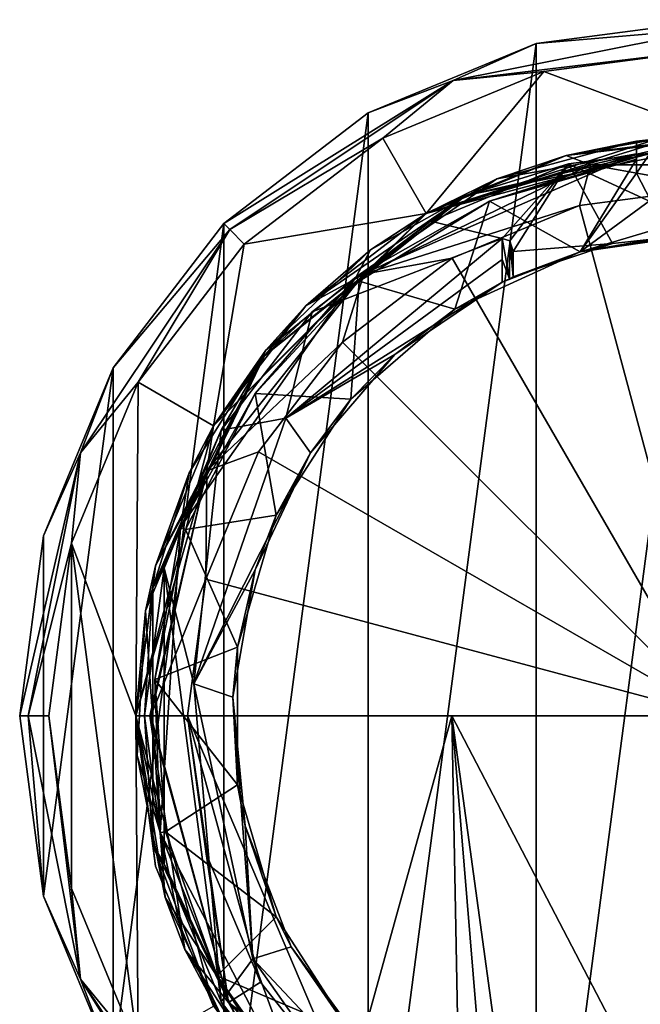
# Model space of a CAD drawing. Header units: metres. Extents: x -24 to 24, y -140 to 34.
# Tile 9 of 10: x -24 to -3, y -10 to 24. Entities that reach past the tile are written whole.
import ezdxf

# ---------------------------------------------------------------- set-up
doc = ezdxf.new("R2010")
doc.units = ezdxf.units.M
doc.layers.add('solid_509503_A125', color=7, linetype='CONTINUOUS')

msp = doc.modelspace()

# ---------------------------------------------------------------- linework, layer by layer
at = {"layer": 'solid_509503_A125'}
for points in [[(-6.212329, 23.181629, -4), (0, 24, -1), (0, 24, -4)], [(-6.211653, 23.18222, -1), (0, 24, -1), (-6.212329, 23.181629, -4)], [(-6.212329, -23.181629, -4), (0, 24, -4), (0, -24, -4)], [(-6.212329, -23.181629, -4), (-6.212329, 23.181629, -4), (0, 24, -4)], [(0, 23.707108, -0.292893), (0, 24, -1), (-6.211653, 23.18222, -1)], [(-9.072317, 21.902512, -0.292893), (0, 23.707108, -0.292893), (-6.211653, 23.18222, -1)], [(-9.072317, 21.902512, -0.292893), (0, 23), (0, 23.707108, -0.292893)], [(-9.072317, 21.902512, -0.292893), (-6.211653, 23.18222, -1), (-11.999996, 20.784613, -1)], [(-11.999996, 20.784613, -1), (-6.211653, 23.18222, -1), (-11.998485, 20.785336, -4)], [(-6.211653, 23.18222, -1), (-6.212329, 23.181629, -4), (-11.998485, 20.785336, -4)], [(-11.998485, -20.785336, -4), (-11.998485, 20.785336, -4), (-6.212329, 23.181629, -4)], [(-6.212329, -23.181629, -4), (-11.998485, -20.785336, -4), (-6.212329, 23.181629, -4)], [(-9.072317, 21.902512, -0.292893), (-5.950552, 22.216475), (0, 23)], [(-5.950552, 22.216475), (0, 20), (0, 23)], [(-5.950552, 22.216475), (-11.496555, 19.920429), (-10, 17.320509)], [(-9.072317, 21.902512, -0.292893), (-11.496555, 19.920429), (-5.950552, 22.216475)], [(-5.950552, 22.216475), (-10, 17.320509), (0, 20)], [(-9.072317, 21.902512, -0.292893), (-16.97056, 16.970566, -1), (-16.763456, 16.763456, -0.292893)], [(-9.072317, 21.902512, -0.292893), (-11.999996, 20.784613, -1), (-16.97056, 16.970566, -1)], [(-9.072317, 21.902512, -0.292893), (-16.763456, 16.763456, -0.292893), (-11.496555, 19.920429)], [(-16.971548, -16.969244, -4), (-16.971548, 16.969244, -4), (-11.998485, 20.785336, -4)], [(-11.999996, 20.784613, -1), (-11.998485, 20.785336, -4), (-16.971548, 16.969244, -4)], [(-11.998485, -20.785336, -4), (-16.971548, -16.969244, -4), (-11.998485, 20.785336, -4)], [(-16.97056, 16.970566, -1), (-11.999996, 20.784613, -1), (-16.971548, 16.969244, -4)], [(-16.763456, 16.763456, -0.292893), (-16.263226, 16.263367), (-11.496555, 19.920429)], [(-11.496555, 19.920429), (-16.263226, 16.263367), (-10, 17.320509)], [(-10, 17.320509), (0, 20, 23), (0, 20)], [(-1.414217, 19.949938, 23.585791), (0, 20, 23), (-10, 17.320509)], [(-2, 19.899748, 25), (-1.414217, 19.949938, 23.585791), (-10, 17.320509)], [(-2, 19.899748, 31.5), (-2, 19.899748, 25), (-10, 17.320509)], [(-2, 19.899748, 38), (-2, 19.899748, 31.5), (-10, 17.320509)], [(-5.176381, 19.318516, 172.699997), (-2, 19.899748, 38), (-10, 17.320509)], [(-8.63955, 17.94021, 172.912125), (0, 19.700001, 173), (0, 19.912132, 172.912125)], [(-8.63955, 17.94021, 172.912125), (0, 19.912132, 172.912125), (-5.176381, 19.318516, 172.699997)], [(-8.63955, 17.94021, 172.912125), (-5.098722, 19.028742, 173), (0, 19.700001, 173)], [(-7.568791, 18.51252, 174.350006), (-5.176381, 19.318516, 181.399994), (-2.75, 19.810036, 175.550003)], [(-2.75, 19.810036, 174.350006), (-7.568791, 18.51252, 174.350006), (-2.75, 19.810036, 175.550003)], [(-2.75, 19.381968, 174.350006), (-7.568791, 18.51252, 174.350006), (-2.75, 19.810036, 174.350006)], [(-5.176381, 19.318516, 181.399994), (0, 20, 181.399994), (-1.944562, 19.905243, 177.494522)], [(-4.335529, 18.995192, 182.702072), (0, 20, 181.399994), (-5.176381, 19.318516, 181.399994)], [(-5.176381, 19.318516, 172.699997), (0, 20, 172.699997), (-2, 19.899748, 38)], [(0, 19.912132, 172.912125), (0, 20, 172.699997), (-5.176381, 19.318516, 172.699997)], [(-5.176381, 19.318516, 181.399994), (-1.944562, 19.905243, 177.494522), (-2.75, 19.810036, 175.550003)], [(-5.098722, 19.028742, 173), (0, 16.672623, 173), (0, 19.700001, 173)], [(4.335529, 18.995192, 182.702072), (0, 20, 181.399994), (-4.335529, 18.995192, 182.702072)], [(-2.75, 18.710682, 175.550003), (-2.75, 19.810036, 175.550003), (-1.944562, 19.905243, 177.494522)], [(-2.75, 18.710682, 175.550003), (-1.944562, 19.905243, 177.494522), (-2.273052, 17.774727, 177.097809)], [(-2.75, 19.381968, 174.350006), (-2.75, 19.810036, 174.350006), (-2.75, 19.810036, 175.550003)], [(-2.75, 18.96772, 175.021683), (-2.75, 19.810036, 175.550003), (-2.75, 18.710682, 175.550003)], [(-2.75, 19.192947, 174.479416), (-2.75, 19.810036, 175.550003), (-2.75, 18.96772, 175.021683)], [(-2.75, 19.266748, 174.385727), (-2.75, 19.810036, 175.550003), (-2.75, 19.192947, 174.479416)], [(-2.75, 19.266748, 174.385727), (-2.75, 19.381968, 174.350006), (-2.75, 19.810036, 175.550003)], [(-12.408225, 15.141306, 174.350006), (-7.568791, 18.51252, 174.350006), (-2.75, 19.381968, 174.350006)], [(-12.408225, 15.141306, 174.350006), (-2.75, 19.381968, 174.350006), (-7.816987, 17.743349, 174.479416)], [(-2.75, 19.266748, 174.385727), (-7.816987, 17.743349, 174.479416), (-2.75, 19.381968, 174.350006)], [(-7.568791, 18.51252, 174.350006), (-10, 17.320509, 181.399994), (-5.176381, 19.318516, 181.399994)], [(-4.335529, 18.995192, 182.702072), (-5.176381, 19.318516, 181.399994), (-10, 17.320509, 181.399994)], [(-10, 17.320509, 172.699997), (-5.176381, 19.318516, 172.699997), (-10, 17.320509)], [(-8.63955, 17.94021, 172.912125), (-5.176381, 19.318516, 172.699997), (-10, 17.320509, 172.699997)], [(-5.098722, 19.028742, 173), (-9.849991, 17.060705, 173), (-7.383588, 16.456593, 173)], [(-8.63955, 17.94021, 172.912125), (-9.849991, 17.060705, 173), (-5.098722, 19.028742, 173)], [(-2.75, 19.266748, 174.385727), (-2.75, 19.192947, 174.479416), (-7.816987, 17.743349, 174.479416)], [(-7.816987, 17.743349, 174.479416), (-2.75, 19.192947, 174.479416), (-4.69722, 15.997264, 178.427216)], [(-5.098722, 19.028742, 173), (-7.383588, 16.456593, 173), (-7.115317, 16.376534, 173)], [(-5.098722, 19.028742, 173), (-7.115317, 16.376534, 173), (-7, 16.007399, 173)], [(-5.098722, 19.028742, 173), (-7, 16.007399, 173), (-3.586726, 16.28219, 173)], [(-5.098722, 19.028742, 173), (-3.586726, 16.28219, 173), (0, 16.672623, 173)], [(-2.75, 19.192947, 174.479416), (-2.75, 18.710682, 175.550003), (-4.69722, 15.997264, 178.427216)], [(-2.75, 19.192947, 174.479416), (-2.75, 18.96772, 175.021683), (-2.75, 18.710682, 175.550003)], [(-4.335529, 18.995192, 182.702072), (-10, 17.320509, 181.399994), (-12.147882, 15.232962, 182.702072)], [(-4.335529, 18.995192, 182.702072), (-12.147882, 15.232962, 182.702072), (-4.714483, 17.59469, 183.296494)], [(-4.335529, 18.995192, 182.702072), (-4.714483, 17.59469, 183.296494), (0, 18.215364, 183.296494)], [(-2.75, 18.710682, 175.550003), (-2.273052, 17.774727, 177.097809), (-4.69722, 15.997264, 178.427216)], [(4.335529, 18.995192, 182.702072), (-4.335529, 18.995192, 182.702072), (0, 18.215364, 183.296494)], [(-12.408225, 15.141306, 174.350006), (-11.916345, 16.062401, 174.350006), (-7.568791, 18.51252, 174.350006)], [(-7.568791, 18.51252, 174.350006), (-11.916345, 16.062401, 174.350006), (-10, 17.320509, 181.399994)], [(0, 18.215364, 183.296494), (-4.714483, 17.59469, 183.296494), (0, 0, 183.850006)], [(-15.567932, 12.415011, 172.912125), (-9.849991, 17.060705, 173), (-8.63955, 17.94021, 172.912125)], [(-15.567932, 12.415011, 172.912125), (-8.63955, 17.94021, 172.912125), (-14.142136, 14.142136, 172.699997)], [(-8.63955, 17.94021, 172.912125), (-10, 17.320509, 172.699997), (-14.142136, 14.142136, 172.699997)], [(-12.408225, 15.141306, 174.350006), (-7.816987, 17.743349, 174.479416), (-12.306418, 14.982782, 174.479416)], [(-12.306418, 14.982782, 174.479416), (-7.816987, 17.743349, 174.479416), (-9.0139, 14.025903, 178.427216)], [(-7.816987, 17.743349, 174.479416), (-4.69722, 15.997264, 178.427216), (-9.0139, 14.025903, 178.427216)], [(-2.273052, 17.774727, 177.097809), (-1.177042, 17.048655, 178.03537), (-4.69722, 15.997264, 178.427216)], [(-10, 17.320509, 172.699997), (-10, 17.320509), (-17.320509, 10)], [(-16.263226, 16.263367), (-17.320509, 10), (-10, 17.320509)], [(-14.142136, 14.142136, 172.699997), (-10, 17.320509, 172.699997), (-17.320509, 10)], [(-11.916345, 16.062401, 174.350006), (-14.142136, 14.142136, 181.399994), (-10, 17.320509, 181.399994)], [(-12.147882, 15.232962, 182.702072), (-10, 17.320509, 181.399994), (-14.142136, 14.142136, 181.399994)], [(-12.147882, 15.232962, 182.702072), (-9.107682, 15.774968, 183.296494), (-4.714483, 17.59469, 183.296494)], [(-4.714483, 17.59469, 183.296494), (-9.107682, 15.774968, 183.296494), (0, 0, 183.850006)], [(-16.763456, 16.763456, -0.292893), (-16.97056, 16.970566, -1), (-20.784609, 12.000002, -1)], [(-20.784609, 12.000002, -1), (-16.97056, 16.970566, -1), (-20.783648, 12.001, -4)], [(-16.97056, 16.970566, -1), (-16.971548, 16.969244, -4), (-20.783648, 12.001, -4)], [(-15.567932, 12.415011, 172.912125), (-13.929997, 13.930009, 173), (-9.849991, 17.060705, 173)], [(-9.849991, 17.060705, 173), (-13.929997, 13.930009, 173), (-7.383588, 16.456593, 173)], [(-1.177042, 17.048655, 178.03537), (0, 16.813173, 178.300003), (-4.69722, 15.997264, 178.427216)], [(-16.763456, 16.763456, -0.292893), (-20.784609, 12.000002, -1), (-21.902512, 9.072317, -0.292893)], [(-16.763456, 16.763456, -0.292893), (-21.902512, 9.072317, -0.292893), (-19.917089, 11.501953)], [(-20.783648, -12.001, -4), (-20.783648, 12.001, -4), (-16.971548, 16.969244, -4)], [(-16.971548, -16.969244, -4), (-20.783648, -12.001, -4), (-16.971548, 16.969244, -4)], [(-16.763456, 16.763456, -0.292893), (-19.917089, 11.501953), (-16.263226, 16.263367)], [(0, 16.7432, 178.363937), (-4.69722, 15.997264, 178.427216), (0, 16.813173, 178.300003)], [(0, 16.7432, 178.363937), (0, 16.672623, 178.427216), (-4.69722, 15.997264, 178.427216)], [(-4.69722, 15.997264, 178.427216), (0, 16.672623, 178.427216), (-3.586726, 16.28219, 173)], [(-3.586726, 16.28219, 173), (0, 16.672623, 178.427216), (0, 16.672623, 173)], [(-14.834352, 10.260545, 173), (-7.383588, 15.737013, 173.587723), (-7.383588, 16.456593, 173)], [(-13.929997, 13.930009, 173), (-14.834352, 10.260545, 173), (-7.383588, 16.456593, 173)], [(-7.133661, 15.069413, 174.047653), (-7.383588, 16.456593, 173), (-7.383588, 15.737013, 173.587723)], [(-7.133661, 15.069413, 174.047653), (-7.115317, 16.376534, 173), (-7.383588, 16.456593, 173)], [(-7.133661, 15.069413, 174.047653), (-7, 15.131964, 173.689819), (-7.115317, 16.376534, 173)], [(-7, 15.574064, 173.349319), (-7, 16.007399, 173), (-7.115317, 16.376534, 173)], [(-7, 15.131964, 173.689819), (-7, 15.574064, 173.349319), (-7.115317, 16.376534, 173)], [(-16.263226, 16.263367), (-19.917089, 11.501953), (-17.320509, 10)], [(-11.916345, 16.062401, 174.350006), (-15.521979, 12.612222, 174.350006), (-14.142136, 14.142136, 181.399994)], [(-12.408225, 15.141306, 174.350006), (-15.521979, 12.612222, 174.350006), (-11.916345, 16.062401, 174.350006)], [(-9.0139, 14.025903, 178.427216), (-4.69722, 15.997264, 178.427216), (-7.383588, 14.948544, 174.183655)], [(-4.69722, 15.997264, 178.427216), (-7.133661, 15.069413, 174.047653), (-7.383588, 14.948544, 174.183655)], [(-4.69722, 15.997264, 178.427216), (-7, 15.131964, 173.689819), (-7.133661, 15.069413, 174.047653)], [(-3.586726, 16.28219, 173), (-7, 16.007399, 173), (-7, 15.131964, 173)], [(-4.69722, 15.997264, 178.427216), (-3.586726, 16.28219, 173), (-7, 15.131964, 173)], [(-7, 15.131964, 173.689819), (-7, 16.007399, 173), (-7, 15.574064, 173.349319)], [(-7, 15.131964, 173), (-7, 16.007399, 173), (-7, 15.131964, 173.689819)], [(-4.69722, 15.997264, 178.427216), (-7, 15.131964, 173), (-7, 15.131964, 173.689819)], [(-14.834352, 10.260545, 173), (-7.383588, 14.948544, 174.183655), (-7.383588, 15.737013, 173.587723)], [(-9.107682, 15.774968, 183.296494), (-12.880207, 12.880207, 183.296494), (0, 0, 183.850006)], [(-12.147882, 15.232962, 182.702072), (-12.880207, 12.880207, 183.296494), (-9.107682, 15.774968, 183.296494)], [(-7.133661, 15.069413, 174.047653), (-7.383588, 15.737013, 173.587723), (-7.383588, 14.948544, 174.183655)], [(-12.408225, 15.141306, 174.350006), (-18.463867, 6.504523, 174.350006), (-15.521979, 12.612222, 174.350006)], [(-12.408225, 15.141306, 174.350006), (-15.88659, 11.115212, 174.479416), (-18.463867, 6.504523, 174.350006)], [(-12.147882, 15.232962, 182.702072), (-17.320509, 10, 181.399994), (-17.554197, 8.453656, 182.702072)], [(-12.147882, 15.232962, 182.702072), (-17.554197, 8.453656, 182.702072), (-12.880207, 12.880207, 183.296494)], [(-12.147882, 15.232962, 182.702072), (-14.142136, 14.142136, 181.399994), (-17.320509, 10, 181.399994)], [(-12.408225, 15.141306, 174.350006), (-12.306418, 14.982782, 174.479416), (-15.88659, 11.115212, 174.479416)], [(-15.88659, 11.115212, 174.479416), (-12.306418, 14.982782, 174.479416), (-12.600327, 10.918245, 178.427216)], [(-14.834352, 10.260545, 173), (-11.081937, 12.456605, 174.183655), (-7.383588, 14.948544, 174.183655)], [(-12.306418, 14.982782, 174.479416), (-9.0139, 14.025903, 178.427216), (-12.600327, 10.918245, 178.427216)], [(-9.0139, 14.025903, 178.427216), (-7.383588, 14.948544, 174.183655), (-11.081937, 12.456605, 174.183655)], [(-15.521979, 12.612222, 174.350006), (-17.320509, 10, 181.399994), (-14.142136, 14.142136, 181.399994)], [(-17.320507, 10, 172.699997), (-14.142136, 14.142136, 172.699997), (-17.320509, 10)], [(-15.567932, 12.415011, 172.912125), (-14.142136, 14.142136, 172.699997), (-17.320507, 10, 172.699997)], [(-13.929997, 13.930009, 173), (-17.060698, 9.850005, 173), (-14.834352, 10.260545, 173)], [(-15.567932, 12.415011, 172.912125), (-17.060698, 9.850005, 173), (-13.929997, 13.930009, 173)], [(-12.600327, 10.918245, 178.427216), (-9.0139, 14.025903, 178.427216), (-11.081937, 12.456605, 174.183655)], [(-18.463867, 6.504523, 174.350006), (-18.161201, 8.376799, 174.350006), (-15.521979, 12.612222, 174.350006)], [(-15.521979, 12.612222, 174.350006), (-18.161201, 8.376799, 174.350006), (-17.320509, 10, 181.399994)], [(-17.554197, 8.453656, 182.702072), (-15.774968, 9.107682, 183.296494), (-12.880207, 12.880207, 183.296494)], [(-12.880207, 12.880207, 183.296494), (-15.774968, 9.107682, 183.296494), (0, 0, 183.850006)], [(-19.412893, 4.430866, 172.912125), (-17.060698, 9.850005, 173), (-15.567932, 12.415011, 172.912125)], [(-19.412893, 4.430866, 172.912125), (-15.567932, 12.415011, 172.912125), (-19.318516, 5.176381, 172.699997)], [(-15.567932, 12.415011, 172.912125), (-17.320507, 10, 172.699997), (-19.318516, 5.176381, 172.699997)], [(-14.834352, 10.260545, 173), (-13.98744, 9.07347, 174.183655), (-11.081937, 12.456605, 174.183655)], [(-12.600327, 10.918245, 178.427216), (-11.081937, 12.456605, 174.183655), (-13.98744, 9.07347, 174.183655)], [(-23.182497, -6.21047, -4), (-23.182497, 6.21047, -4), (-20.783648, 12.001, -4)], [(-20.784609, 12.000002, -1), (-20.783648, 12.001, -4), (-23.182497, 6.21047, -4)], [(-20.783648, -12.001, -4), (-23.182497, -6.21047, -4), (-20.783648, 12.001, -4)], [(-23.18222, 6.211658, -1), (-20.784609, 12.000002, -1), (-23.182497, 6.21047, -4)], [(-21.902512, 9.072317, -0.292893), (-20.784609, 12.000002, -1), (-23.18222, 6.211658, -1)], [(-19.917089, 11.501953), (-22.216394, 5.952317), (-20, 0)], [(-21.902512, 9.072317, -0.292893), (-22.216394, 5.952317), (-19.917089, 11.501953)], [(-19.917089, 11.501953), (-20, 0), (-17.320509, 10)], [(-18.463867, 6.504523, 174.350006), (-15.88659, 11.115212, 174.479416), (-18.29298, 6.426396, 174.479416)], [(-18.29298, 6.426396, 174.479416), (-15.88659, 11.115212, 174.479416), (-15.165951, 6.926057, 178.427216)], [(-15.88659, 11.115212, 174.479416), (-12.600327, 10.918245, 178.427216), (-15.165951, 6.926057, 178.427216)], [(-15.165951, 6.926057, 178.427216), (-12.600327, 10.918245, 178.427216), (-13.98744, 9.07347, 174.183655)], [(-14.834352, 10.260545, 173), (-18.003395, 1.102072, 173), (-13.98744, 9.07347, 174.183655)], [(-17.060698, 9.850005, 173), (-18.003395, 1.102072, 173), (-14.834352, 10.260545, 173)], [(-17.320507, 10, 172.699997), (-17.320509, 10), (-20, 0)], [(-19.318516, 5.176381, 172.699997), (-17.320507, 10, 172.699997), (-20, 0)], [(-19.412893, 4.430866, 172.912125), (-19.028738, 5.098738, 173), (-17.060698, 9.850005, 173)], [(-18.161201, 8.376799, 174.350006), (-19.318516, 5.176381, 181.399994), (-17.320509, 10, 181.399994)], [(-17.554197, 8.453656, 182.702072), (-17.320509, 10, 181.399994), (-19.318516, 5.176381, 181.399994)], [(-17.060698, 9.850005, 173), (-19.028738, 5.098738, 173), (-18.003395, 1.102072, 173)], [(-21.902512, 9.072317, -0.292893), (-24, 0, -1), (-23.707108, 0, -0.292893)], [(-21.902512, 9.072317, -0.292893), (-23.18222, 6.211658, -1), (-24, 0, -1)], [(-21.902512, 9.072317, -0.292893), (-23.707108, 0, -0.292893), (-22.216394, 5.952317)], [(-18.003395, 1.102072, 173), (-15.892225, 5.041183, 174.183655), (-13.98744, 9.07347, 174.183655)], [(-15.774968, 9.107682, 183.296494), (-17.59469, 4.714483, 183.296494), (0, 0, 183.850006)], [(-17.554197, 8.453656, 182.702072), (-17.59469, 4.714483, 183.296494), (-15.774968, 9.107682, 183.296494)], [(-15.165951, 6.926057, 178.427216), (-13.98744, 9.07347, 174.183655), (-15.892225, 5.041183, 174.183655)], [(-17.554197, 8.453656, 182.702072), (-19.318516, 5.176381, 181.399994), (-20, 0, 181.399994)], [(-19.513601, 0, 182.66954), (-17.554197, 8.453656, 182.702072), (-20, 0, 181.399994)], [(-18.161201, 8.376799, 174.350006), (-19.669693, 3.61983, 174.350006), (-19.318516, 5.176381, 181.399994)], [(-18.463867, 6.504523, 174.350006), (-19.669693, 3.61983, 174.350006), (-18.161201, 8.376799, 174.350006)], [(-19.513601, 0, 182.66954), (-19.483688, 0, 182.702072), (-17.554197, 8.453656, 182.702072)], [(-17.554197, 8.453656, 182.702072), (-19.483688, 0, 182.702072), (-17.59469, 4.714483, 183.296494)], [(-18.29298, 6.426396, 174.479416), (-15.165951, 6.926057, 178.427216), (-16.502918, 2.372761, 178.427216)], [(-16.502918, 2.372761, 178.427216), (-15.165951, 6.926057, 178.427216), (-15.892225, 5.041183, 174.183655)], [(-18.463867, 6.504523, 174.350006), (-19.158718, -4.020781, 174.350006), (-19.669693, 3.61983, 174.350006)], [(-18.463867, 6.504523, 174.350006), (-18.29298, 6.426396, 174.479416), (-19.347794, 1.262766, 174.479416)], [(-18.463867, 6.504523, 174.350006), (-19.347794, 1.262766, 174.479416), (-19.158718, -4.020781, 174.350006)], [(-24, 0, -1), (-23.18222, 6.211658, -1), (-23.99958, 0, -4)], [(-23.18222, 6.211658, -1), (-23.182497, 6.21047, -4), (-23.99958, 0, -4)], [(-23.182497, -6.21047, -4), (-23.99958, 0, -4), (-23.182497, 6.21047, -4)], [(-19.347794, 1.262766, 174.479416), (-18.29298, 6.426396, 174.479416), (-16.502918, 2.372761, 178.427216)], [(-23.707108, 0, -0.292893), (-22.999598, -0.000003), (-22.216394, 5.952317)], [(-22.216394, 5.952317), (-22.999598, -0.000003), (-22.216393, -5.952323)], [(-22.216394, 5.952317), (-19.917086, -11.501959), (-20, 0)], [(-22.216394, 5.952317), (-22.216393, -5.952323), (-19.917086, -11.501959)], [(-19.669693, 3.61983, 174.350006), (-20, 0, 181.399994), (-19.318516, 5.176381, 181.399994)], [(-20, 0, 172.699997), (-19.318516, 5.176381, 172.699997), (-20, 0)], [(-19.412893, 4.430866, 172.912125), (-19.318516, 5.176381, 172.699997), (-20, 0, 172.699997)], [(-19.028738, 5.098738, 173), (-19.700001, 0, 173), (-19.028738, -5.098738, 173)], [(-19.412893, 4.430866, 172.912125), (-19.700001, 0, 173), (-19.028738, 5.098738, 173)], [(-19.028738, 5.098738, 173), (-17.060698, -9.850005, 173), (-18.003395, 1.102072, 173)], [(-19.028738, 5.098738, 173), (-19.028738, -5.098738, 173), (-17.060698, -9.850005, 173)], [(-18.003395, 1.102072, 173), (-16.660015, 0.648229, 174.183655), (-15.892225, 5.041183, 174.183655)], [(-16.502918, 2.372761, 178.427216), (-15.892225, 5.041183, 174.183655), (-16.660015, 0.648229, 174.183655)], [(-19.412893, -4.430866, 172.912125), (-19.412893, 4.430866, 172.912125), (-20, 0, 172.699997)], [(-19.412893, -4.430866, 172.912125), (-19.700001, 0, 173), (-19.412893, 4.430866, 172.912125)], [(-19.483688, 0, 182.702072), (-18.215364, 0, 183.296494), (-17.59469, 4.714483, 183.296494)], [(-17.59469, 4.714483, 183.296494), (-18.215364, 0, 183.296494), (0, 0, 183.850006)], [(-19.669693, 3.61983, 174.350006), (-19.953535, -1.362512, 174.350006), (-20, 0, 181.399994)], [(-19.158718, -4.020781, 174.350006), (-19.953535, -1.362512, 174.350006), (-19.669693, 3.61983, 174.350006)], [(-19.347794, 1.262766, 174.479416), (-16.502918, 2.372761, 178.427216), (-16.502918, -2.372762, 178.427216)], [(-16.502918, -2.372762, 178.427216), (-16.502918, 2.372761, 178.427216), (-16.660015, 0.648229, 174.183655)], [(-18.973097, -3.994162, 174.479416), (-19.347794, 1.262766, 174.479416), (-16.502918, -2.372762, 178.427216)], [(-19.158718, -4.020781, 174.350006), (-19.347794, 1.262766, 174.479416), (-18.973097, -3.994162, 174.479416)], [(-18.003395, 1.102072, 173), (-15.975095, -8.374555, 173), (-16.660015, 0.648229, 174.183655)], [(-17.060698, -9.850005, 173), (-15.975095, -8.374555, 173), (-18.003395, 1.102072, 173)], [(-15.975095, -8.374555, 173), (-16.235882, -3.791102, 174.183655), (-16.660015, 0.648229, 174.183655)], [(-16.502918, -2.372762, 178.427216), (-16.660015, 0.648229, 174.183655), (-16.235882, -3.791102, 174.183655)], [(-18.995054, -6.260023, 174.350006), (-18.31093, -8.044242, 181.4888), (-20, 0, 181.399994)], [(-19.513601, 0, 182.66954), (-20, 0, 181.399994), (-18.31093, -8.044242, 181.4888)], [(-19.953535, -1.362512, 174.350006), (-18.995054, -6.260023, 174.350006), (-20, 0, 181.399994)], [(-20, 0, 172.699997), (-20, 0), (-17.320509, -10)], [(-19.917086, -11.501959), (-17.320509, -10), (-20, 0)], [(-19.412893, -4.430866, 172.912125), (-19.028738, -5.098738, 173), (-19.700001, 0, 173)], [(-16.805679, -9.877576, 182.833282), (-18.215364, 0, 183.296494), (-19.483688, 0, 182.702072)], [(-18.215364, 0, 183.296494), (-15.701932, -9.174556, 183.438797), (-12.713885, -12.9618, 183.580475)], [(-9.111886, 0, 183.711594), (-18.215364, 0, 183.296494), (-12.713885, -12.9618, 183.580475)], [(-18.215364, 0, 183.296494), (-17.576876, -4.750246, 183.334641), (-15.701932, -9.174556, 183.438797)], [(-16.805679, -9.877576, 182.833282), (-17.576876, -4.750246, 183.334641), (-18.215364, 0, 183.296494)], [(0, 0, 183.850006), (-18.215364, 0, 183.296494), (-9.111886, 0, 183.711594)], [(-9.111886, 0, 183.711594), (-12.713885, -12.9618, 183.580475), (-8.818475, -15.8375, 183.720367)], [(-9.111886, 0, 183.711594), (-7.744951, -16.55015, 183.750015), (-6.721799, -17.5, 183.774689)], [(-0.000014, -17.5, 183.850006), (-9.111886, 0, 183.711594), (-6.721799, -17.5, 183.774689)], [(-9.111886, 0, 183.711594), (-8.818475, -15.8375, 183.720367), (-7.744951, -16.55015, 183.750015)], [(-0.000014, -17.5, 183.850006), (0, 0, 183.850006), (-9.111886, 0, 183.711594)], [(-23.707108, 0, -0.292893), (-24, 0, -1), (-23.18222, -6.211658, -1)], [(-24, 0, -1), (-23.99958, 0, -4), (-23.182497, -6.21047, -4)], [(-23.18222, -6.211658, -1), (-24, 0, -1), (-23.182497, -6.21047, -4)], [(-23.707108, 0, -0.292893), (-23.18222, -6.211658, -1), (-21.902512, -9.072317, -0.292893)], [(-23.707108, 0, -0.292893), (-21.902512, -9.072317, -0.292893), (-22.999598, -0.000003)], [(-21.902512, -9.072317, -0.292893), (-22.216393, -5.952323), (-22.999598, -0.000003)], [(-19.318516, -5.176381, 172.699997), (-20, 0, 172.699997), (-17.320509, -10)], [(-19.412893, -4.430866, 172.912125), (-20, 0, 172.699997), (-19.318516, -5.176381, 172.699997)], [(-16.805679, -9.877576, 182.833282), (-19.513601, 0, 182.66954), (-18.31093, -8.044242, 181.4888)], [(-16.805679, -9.877576, 182.833282), (-19.483688, 0, 182.702072), (-19.513601, 0, 182.66954)], [(-19.158718, -4.020781, 174.350006), (-18.995054, -6.260023, 174.350006), (-19.953535, -1.362512, 174.350006)], [(-18.973097, -3.994162, 174.479416), (-16.502918, -2.372762, 178.427216), (-15.165951, -6.926058, 178.427216)], [(-15.165951, -6.926058, 178.427216), (-16.502918, -2.372762, 178.427216), (-16.235882, -3.791102, 174.183655)], [(-19.158718, -4.020781, 174.350006), (-18.973097, -3.994162, 174.479416), (-17.196571, -8.955982, 174.479416)], [(-19.158718, -4.020781, 174.350006), (-14.291039, -13.378692, 174.350006), (-18.995054, -6.260023, 174.350006)], [(-19.158718, -4.020781, 174.350006), (-17.196571, -8.955982, 174.479416), (-14.291039, -13.378692, 174.350006)], [(-17.196571, -8.955982, 174.479416), (-18.973097, -3.994162, 174.479416), (-15.165951, -6.926058, 178.427216)], [(-15.975095, -8.374555, 173), (-14.650168, -7.959202, 174.183655), (-16.235882, -3.791102, 174.183655)], [(-15.165951, -6.926058, 178.427216), (-16.235882, -3.791102, 174.183655), (-14.650168, -7.959202, 174.183655)], [(-15.567932, -12.415011, 172.912125), (-19.028738, -5.098738, 173), (-19.412893, -4.430866, 172.912125)], [(-19.412893, -4.430866, 172.912125), (-19.318516, -5.176381, 172.699997), (-17.320507, -10, 172.699997)], [(-15.567932, -12.415011, 172.912125), (-19.412893, -4.430866, 172.912125), (-17.320507, -10, 172.699997)], [(-16.805679, -9.877576, 182.833282), (-15.701932, -9.174556, 183.438797), (-17.576876, -4.750246, 183.334641)], [(-17.320507, -10, 172.699997), (-19.318516, -5.176381, 172.699997), (-17.320509, -10)], [(-15.567932, -12.415011, 172.912125), (-17.060698, -9.850005, 173), (-19.028738, -5.098738, 173)], [(-21.902512, -9.072317, -0.292893), (-19.917086, -11.501959), (-22.216393, -5.952323)], [(-23.18222, -6.211658, -1), (-23.182497, -6.21047, -4), (-20.783648, -12.001, -4)], [(-21.902512, -9.072317, -0.292893), (-23.18222, -6.211658, -1), (-20.784609, -12.000002, -1)], [(-20.784609, -12.000002, -1), (-23.18222, -6.211658, -1), (-20.783648, -12.001, -4)], [(-18.995054, -6.260023, 174.350006), (-16.853926, -10.767784, 174.350006), (-18.31093, -8.044242, 181.4888)], [(-14.291039, -13.378692, 174.350006), (-16.853926, -10.767784, 174.350006), (-18.995054, -6.260023, 174.350006)], [(-17.196571, -8.955982, 174.479416), (-15.165951, -6.926058, 178.427216), (-12.600327, -10.918246, 178.427216)], [(-12.600327, -10.918246, 178.427216), (-15.165951, -6.926058, 178.427216), (-14.650168, -7.959202, 174.183655)], [(-16.853926, -10.767784, 174.350006), (-14.851924, -13.394789, 181.646881), (-18.31093, -8.044242, 181.4888)], [(-16.805679, -9.877576, 182.833282), (-18.31093, -8.044242, 181.4888), (-14.851924, -13.394789, 181.646881)], [(-15.975095, -8.374555, 173), (-9.334993, -15.433558, 173), (-14.650168, -7.959202, 174.183655)], [(-9.334993, -15.433558, 173), (-12.016322, -11.557869, 174.183655), (-14.650168, -7.959202, 174.183655)], [(-12.600327, -10.918246, 178.427216), (-14.650168, -7.959202, 174.183655), (-12.016322, -11.557869, 174.183655)], [(-17.060698, -9.850005, 173), (-13.929997, -13.930009, 173), (-15.975095, -8.374555, 173)], [(-9.849991, -17.060705, 173), (-9.334993, -15.433558, 173), (-15.975095, -8.374555, 173)], [(-13.929997, -13.930009, 173), (-9.849991, -17.060705, 173), (-15.975095, -8.374555, 173)], [(-21.902512, -9.072317, -0.292893), (-16.97056, -16.970566, -1), (-16.763456, -16.763456, -0.292893)], [(-21.902512, -9.072317, -0.292893), (-20.784609, -12.000002, -1), (-16.97056, -16.970566, -1)], [(-21.902512, -9.072317, -0.292893), (-16.763456, -16.763456, -0.292893), (-19.917086, -11.501959)], [(-14.149479, -13.256091, 174.479416), (-17.196571, -8.955982, 174.479416), (-12.600327, -10.918246, 178.427216)], [(-14.291039, -13.378692, 174.350006), (-17.196571, -8.955982, 174.479416), (-14.149479, -13.256091, 174.479416)], [(-16.805679, -9.877576, 182.833282), (-12.713885, -12.9618, 183.580475), (-15.701932, -9.174556, 183.438797)], [(-15.567932, -12.415011, 172.912125), (-13.929997, -13.930009, 173), (-17.060698, -9.850005, 173)], [(-16.805679, -9.877576, 182.833282), (-14.851924, -13.394789, 181.646881), (-9.682458, -17.5, 181.821182)], [(-16.805679, -9.877576, 182.833282), (-9.682458, -17.5, 181.821182), (-9.44768, -17.004789, 183.154648)], [(-16.805679, -9.877576, 182.833282), (-9.44768, -17.004789, 183.154648), (-12.713885, -12.9618, 183.580475)]]:
    msp.add_3dface(points, dxfattribs=at)

doc.saveas('drawing.dxf')
